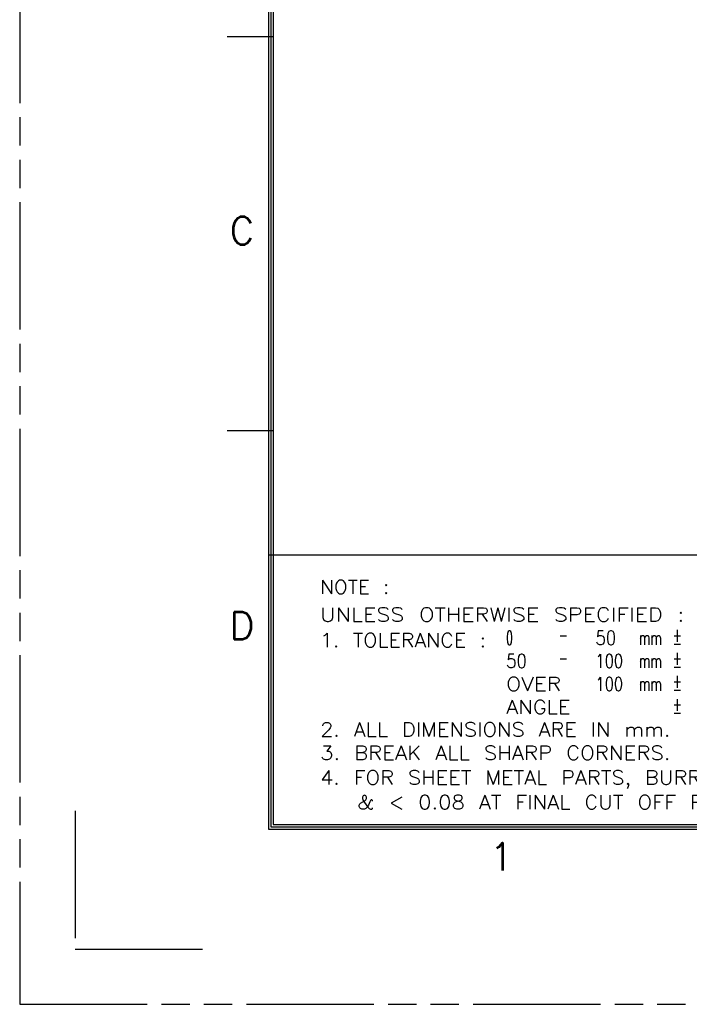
# Model space of a CAD drawing. Header units: millimetres. Extents: x 1261 to 1558, y 771 to 1231.
# Tile 1 of 105: x 1261 to 1334, y 771 to 878. Entities that reach past the tile are written whole.
import ezdxf
from ezdxf.enums import TextEntityAlignment as Align

# ---------------------------------------------------------------- set-up
doc = ezdxf.new("R2010")
doc.units = ezdxf.units.MM
doc.header["$LTSCALE"] = 30.734
doc.linetypes.add('PHANTOM', pattern=[0.8, 0.45, -0.05, 0.1, -0.05, 0.1, -0.05])
doc.layers.get('0').update_dxf_attribs({"linetype": 'CONTINUOUS'})
doc.layers.get('Defpoints').update_dxf_attribs({"linetype": 'CONTINUOUS'})
doc.styles.add('SIMPLEX', font='SIMPLEX.shx', dxfattribs={"width": 0.8})
doc.styles.get("Standard").update_dxf_attribs({"font": 'txt', "width": 0.85, "bigfont": 'gbcbig.shx'})

msp = doc.modelspace()

# ---------------------------------------------------------------- linework, layer by layer
at = {"linetype": 'Continuous'}
for p, q in [((1288.28, 961.8), (1288.28, 789.8)), ((1288.53, 961.55), (1288.53, 790.05)), ((1288.78, 961.3), (1288.78, 790.3)), ((1288.28, 819.57), (1530.78, 819.57)), ((1288.28, 793.55), (1288.28, 793.55)), ((1288.28, 789.8), (1531.28, 789.8)), ((1288.53, 790.05), (1531.03, 790.05)), ((1288.78, 790.3), (1530.78, 790.3))]:
    msp.add_line(p, q, dxfattribs=at)
at = {"color": 3, "linetype": 'Continuous'}
for p, q in [((1288.78, 875.8), (1283.78, 875.8)), ((1288.78, 833.05), (1283.78, 833.05))]:
    msp.add_line(p, q, dxfattribs=at)
at = {"layer": 'Defpoints', "color": 2, "linetype": 'PHANTOM'}
msp.add_lwpolyline([(1261.28, 770.8), (1558.28, 770.8), (1558.28, 980.8), (1261.28, 980.8)], close=True, dxfattribs=at)
msp.add_lwpolyline([(1267.28, 791.8), (1267.28, 776.8), (1282.28, 776.8)], dxfattribs=at)

# ---------------------------------------------------------------- texts
at = {"color": 3, "linetype": 'Continuous', "style": 'SIMPLEX'}
for s, p in [('C', (1284.03, 853.28)), ('D', (1284.03, 810.41)), ('1', (1312.24, 785.33))]:
    msp.add_text(s, height=3, dxfattribs=at).set_placement(p)
at = {"color": 3, "linetype": 'Continuous'}
for s, p, p2 in [('NOTE :', (1293.86, 815.35), (1301.36, 815.35)), ('UNLESS OTHERWISE SPECIFIED :', (1293.86, 812.35), (1333.36, 812.35)), ('0', (1314.03, 809.82), (1314.78, 809.82)), ('50', (1323.72, 809.82), (1325.97, 809.82)), ('+', (1332.09, 810.15), (1333.09, 810.15)), ('1. TOLERANCE :', (1293.86, 809.58), (1311.86, 809.58)), ('-', (1319.73, 810.15), (1320.73, 810.15)), ('mm', (1328.43, 809.82), (1330.93, 809.82)), ('-', (1332.09, 809.26), (1333.09, 809.26)), ('50', (1314.03, 807.32), (1316.28, 807.32)), ('-', (1319.73, 807.65), (1320.73, 807.65)), ('100', (1323.72, 807.32), (1326.72, 807.32)), ('mm', (1328.43, 807.32), (1330.93, 807.32)), ('+', (1332.09, 807.65), (1333.09, 807.65)), ('-', (1332.09, 806.76), (1333.09, 806.76)), ('OVER', (1314.03, 804.82), (1320.03, 804.82)), ('100', (1323.72, 804.82), (1326.72, 804.82)), ('mm', (1328.43, 804.82), (1330.93, 804.82)), ('+', (1332.09, 805.15), (1333.09, 805.15)), ('-', (1332.09, 804.26), (1333.09, 804.26)), ('ANGLE', (1314.03, 802.32), (1321.03, 802.32)), ('+', (1332.09, 802.65), (1333.09, 802.65)), ('-', (1332.09, 801.76), (1333.09, 801.76)), ('2. ALL DIMENSIONS ARE IN mm.', (1293.86, 799.87), (1331.86, 799.87)), ('3. BREAK ALL SHARP CORNERS.', (1293.86, 797.34), (1331.86, 797.34))]:
    msp.add_text(s, height=1.5, dxfattribs=at).set_placement(p, p2, align=Align.FIT)
for s, width, p, p2 in [('4. FOR SHEET METAL PARTS, BURRS < 0.04', 0.990566, (1293.86, 794.67), (1346.36, 794.67)), ('   & < 0.08 AT FINAL CUT OFF PORTION', 0.995074, (1293, 791.99), (1343.5, 791.99))]:
    msp.add_text(s, height=1.5, dxfattribs=dict(at, width=width)).set_placement(p, p2, align=Align.FIT)

doc.saveas('drawing.dxf')
